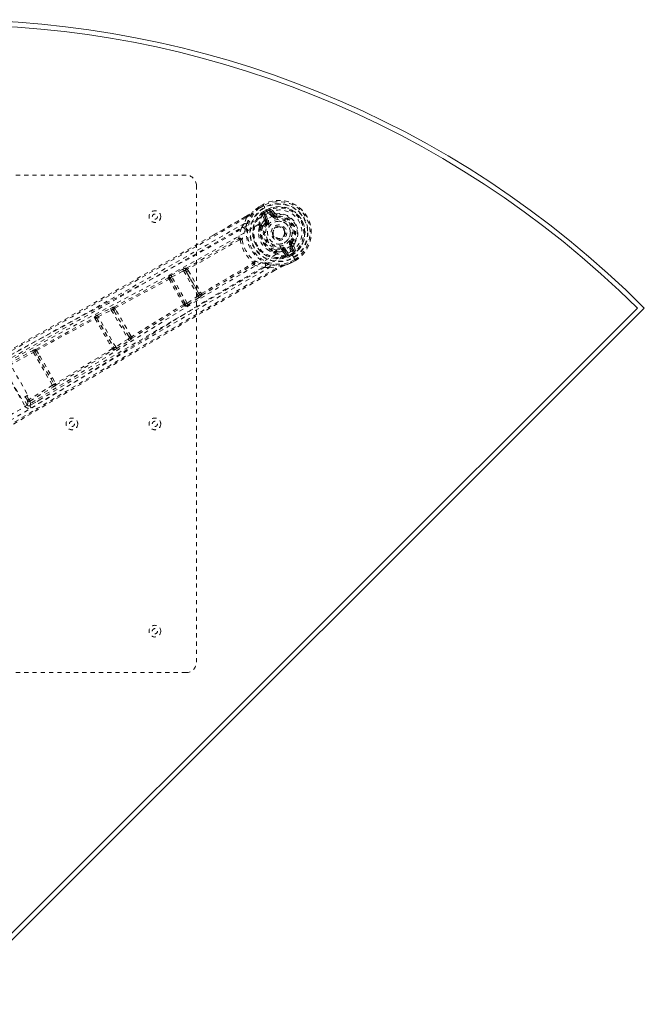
# Model space of a CAD drawing. Header units: inches. Extents: x 4.6 to 38.2, y -0.1 to 30.4.
# Tile 4 of 4: x 23.2 to 38.2, y 6.6 to 30.4. Entities that reach past the tile are written whole.
import ezdxf

# ---------------------------------------------------------------- set-up
doc = ezdxf.new("R2010")
doc.units = ezdxf.units.IN
doc.header["$MEASUREMENT"] = 0
doc.linetypes.add('SLD-Dashed', pattern=[0.075, 0.05, -0.025])
doc.linetypes.add('SLD-Solid', pattern=[0])

msp = doc.modelspace()

# ---------------------------------------------------------------- linework, layer by layer
at = {"color": 7, "linetype": 'SLD-Dashed', "lineweight": 0}
for p, q in [((15.666, 26.629), (27.166, 26.629)), ((27.416, 26.379), (27.416, 14.879)), ((29.023, 25.921), (28.923, 25.863)), ((29.025, 25.92), (28.923, 25.861)), ((29.036, 25.894), (28.937, 25.837)), ((29.025, 25.917), (29.023, 25.921)), ((29.051, 25.871), (29.025, 25.917)), ((28.923, 25.863), (28.919, 25.86)), ((29.011, 25.674), (29.015, 25.689)), ((29.011, 25.674), (29.05, 25.565)), ((29.017, 25.695), (29.015, 25.689)), ((29.015, 25.689), (29.015, 25.689)), ((29.015, 25.689), (29.015, 25.689)), ((29.035, 25.753), (29.096, 25.788)), ((29.035, 25.753), (29.051, 25.728)), ((29.035, 25.753), (29.035, 25.753)), ((29.051, 25.727), (29.037, 25.713)), ((29.037, 25.713), (29.046, 25.719)), ((29.046, 25.719), (29.114, 25.758)), ((29.09, 25.554), (29.046, 25.679)), ((29.046, 25.679), (29.112, 25.566)), ((29.063, 25.851), (29.051, 25.871)), ((29.111, 25.763), (29.051, 25.728)), ((29.142, 25.714), (29.063, 25.851)), ((29.072, 25.694), (29.137, 25.581)), ((29.114, 25.758), (29.111, 25.763)), ((29.243, 25.643), (29.185, 25.743)), ((29.211, 25.758), (29.287, 25.668)), ((29.269, 25.657), (29.211, 25.758)), ((29.307, 25.711), (29.227, 25.803)), ((29.287, 25.668), (29.269, 25.657)), ((29.354, 25.638), (29.347, 25.696)), ((28.611, 25.634), (27.809, 25.174)), ((27.81, 25.17), (28.611, 25.632)), ((28.624, 25.607), (28.572, 25.466)), ((28.955, 25.406), (28.971, 25.416)), ((29.105, 25.468), (29.082, 25.486)), ((29.09, 25.554), (29.112, 25.566)), ((29.231, 25.63), (29.233, 25.631)), ((29.354, 25.638), (29.357, 25.614)), ((28.925, 25.367), (28.934, 25.385)), ((28.988, 25.398), (28.972, 25.389)), ((28.452, 25.069), (28.452, 25.069)), ((29.483, 25.105), (29.469, 25.098)), ((29.49, 25.109), (29.483, 25.105)), ((29.704, 25.013), (29.723, 24.999)), ((29.723, 24.999), (29.719, 24.992)), ((29.295, 24.761), (29.274, 24.762)), ((29.317, 24.792), (29.333, 24.801)), ((29.324, 24.769), (29.34, 24.778)), ((29.456, 24.838), (29.452, 24.868)), ((29.508, 24.771), (29.583, 24.683)), ((29.519, 24.811), (29.54, 24.824)), ((29.605, 24.711), (29.519, 24.811)), ((29.54, 24.824), (29.605, 24.711)), ((29.566, 24.839), (29.631, 24.726)), ((29.639, 24.691), (29.707, 24.73)), ((29.65, 24.691), (29.71, 24.725)), ((29.657, 24.897), (29.655, 24.896)), ((29.73, 24.799), (29.672, 24.9)), ((29.762, 24.639), (29.683, 24.777)), ((29.716, 24.925), (29.698, 24.915)), ((29.756, 24.814), (29.698, 24.915)), ((29.707, 24.73), (29.71, 24.725)), ((29.716, 24.925), (29.756, 24.814)), ((29.803, 24.806), (29.764, 24.921)), ((28.78, 24.502), (28.78, 24.502)), ((29.583, 24.683), (29.583, 24.683)), ((29.583, 24.683), (29.583, 24.683)), ((29.598, 24.679), (29.583, 24.683)), ((29.598, 24.679), (29.604, 24.678)), ((29.63, 24.686), (29.639, 24.691)), ((29.649, 24.691), (29.63, 24.686)), ((29.65, 24.691), (29.663, 24.664)), ((29.725, 24.7), (29.663, 24.664)), ((29.663, 24.664), (29.663, 24.664)), ((29.687, 24.538), (29.786, 24.595)), ((29.698, 24.51), (29.702, 24.512)), ((29.702, 24.513), (29.803, 24.572)), ((29.803, 24.57), (29.702, 24.512)), ((29.725, 24.7), (29.725, 24.7)), ((29.774, 24.62), (29.762, 24.639)), ((29.801, 24.574), (29.774, 24.62)), ((29.803, 24.57), (29.801, 24.574)), ((26.806, 24.214), (27.089, 24.358)), ((26.826, 24.174), (27.109, 24.319)), ((27.109, 24.319), (27.459, 23.714)), ((27.157, 24.325), (27.177, 24.291)), ((27.469, 23.786), (27.177, 24.291)), ((27.22, 24.325), (27.199, 24.359)), ((29.184, 24.407), (29.332, 24.381)), ((29.3, 24.331), (29.347, 24.357)), ((29.348, 24.357), (29.302, 24.33)), ((26.736, 24.147), (26.733, 24.161)), ((26.795, 24.129), (26.792, 24.144)), ((26.792, 24.144), (27.149, 23.526)), ((27.192, 23.541), (26.826, 24.174)), ((27.469, 23.786), (27.488, 23.752)), ((27.538, 23.771), (27.519, 23.806)), ((27.149, 23.526), (27.137, 23.536)), ((27.459, 23.714), (27.192, 23.541)), ((27.216, 23.503), (27.483, 23.676)), ((25.031, 23.253), (25.345, 23.414)), ((25.052, 23.213), (25.365, 23.375)), ((25.365, 23.375), (25.769, 22.676)), ((25.428, 23.357), (25.412, 23.384)), ((25.784, 22.738), (25.428, 23.357)), ((25.468, 23.39), (25.451, 23.418)), ((27.123, 23.477), (27.134, 23.466)), ((24.956, 23.202), (24.958, 23.194)), ((25.017, 23.176), (25.016, 23.185)), ((25.016, 23.185), (25.43, 22.468)), ((25.472, 22.485), (25.052, 23.213)), ((25.769, 22.676), (25.472, 22.485)), ((25.496, 22.447), (25.793, 22.638)), ((25.784, 22.738), (25.8, 22.711)), ((25.849, 22.728), (25.834, 22.756)), ((22.887, 22.077), (23.467, 22.394)), ((22.908, 22.037), (23.489, 22.354)), ((23.489, 22.354), (23.947, 21.56)), ((23.528, 22.368), (23.606, 22.237)), ((23.561, 22.4), (23.645, 22.267)), ((25.408, 22.413), (25.415, 22.408)), ((25.43, 22.468), (25.423, 22.473)), ((23.606, 22.237), (23.904, 21.721)), ((22.721, 22.037), (23.289, 21.054)), ((23.201, 21.232), (22.826, 21.882)), ((22.982, 21.972), (23.357, 21.322)), ((23.904, 21.721), (23.979, 21.588)), ((23.95, 21.739), (24.022, 21.6)), ((23.947, 21.56), (23.382, 21.216)), ((23.406, 21.178), (23.971, 21.522)), ((23.357, 21.322), (23.201, 21.232)), ((23.341, 21.084), (23.242, 21.255)), ((23.292, 21.284), (23.344, 21.194)), ((23.33, 21.306), (23.382, 21.216)), ((23.405, 21.07), (23.652, 21.216)), ((23.395, 21.065), (23.403, 21.068)), ((27.166, 14.629), (15.666, 14.629))]:
    msp.add_line(p, q, dxfattribs=at)
at = {"color": 7, "linetype": 'SLD-Solid', "lineweight": 15}
for p, q in [((21.416, 6.796), (38.043, 23.422)), ((38.043, 23.422), (21.416, 6.796)), ((38.21, 23.422), (21.416, 6.629))]:
    msp.add_line(p, q, dxfattribs=at)
at = {"color": 7, "linetype": 'SLD-Dashed', "lineweight": 0, "flags": 128}
for points in [[(29.023, 25.921), (29.023, 25.921), (29.023, 25.92), (29.024, 25.918), (29.026, 25.914), (29.028, 25.91), (29.03, 25.905), (29.033, 25.9), (29.036, 25.894)], [(21.897, 21.701), (22.808, 22.217), (23.722, 22.723), (24.64, 23.219), (25.556, 23.707), (26.469, 24.195), (27.373, 24.688), (28.265, 25.193), (29.142, 25.714)], [(28.627, 25.449), (28.684, 25.598), (28.778, 25.744)], [(28.919, 25.86), (28.847, 25.805), (28.778, 25.744)], [(28.787, 25.751), (28.782, 25.748), (28.778, 25.744)], [(28.923, 25.863), (28.845, 25.803), (28.787, 25.751)], [(28.919, 25.86), (28.92, 25.86), (28.921, 25.858), (28.923, 25.856), (28.925, 25.853), (28.928, 25.849), (28.931, 25.845), (28.934, 25.841), (28.937, 25.837)], [(28.937, 25.837), (28.934, 25.842), (28.931, 25.848), (28.928, 25.852), (28.926, 25.857), (28.924, 25.86), (28.923, 25.862), (28.922, 25.863), (28.923, 25.863)], [(29.046, 25.719), (29.061, 25.708), (29.072, 25.694)], [(29.072, 25.694), (29.067, 25.691), (29.063, 25.688), (29.058, 25.686), (29.054, 25.684), (29.051, 25.682), (29.049, 25.68), (29.047, 25.679), (29.046, 25.679)], [(29.051, 25.727), (29.051, 25.728), (29.051, 25.728)], [(29.185, 25.743), (29.177, 25.766), (29.179, 25.789)], [(29.211, 25.758), (29.21, 25.758), (29.209, 25.757), (29.206, 25.756), (29.203, 25.754), (29.199, 25.752), (29.195, 25.749), (29.19, 25.746), (29.185, 25.743)], [(29.233, 25.631), (29.303, 25.664), (29.379, 25.681), (29.458, 25.681), (29.536, 25.665), (29.611, 25.633), (29.679, 25.587), (29.738, 25.529), (29.786, 25.461), (29.821, 25.385), (29.842, 25.305), (29.848, 25.223), (29.838, 25.143), (29.813, 25.066), (29.773, 24.998), (29.72, 24.941), (29.657, 24.897)], [(29.243, 25.643), (29.248, 25.645), (29.253, 25.648), (29.257, 25.651), (29.261, 25.653), (29.264, 25.655), (29.267, 25.656), (29.268, 25.657), (29.269, 25.657)], [(29.287, 25.668), (29.318, 25.643), (29.336, 25.638)], [(28.624, 25.607), (27.354, 24.876), (26.075, 24.147), (24.814, 23.436), (24.621, 23.328), (24.421, 23.215), (24.244, 23.116), (24.07, 23.019), (23.883, 22.913), (23.752, 22.84), (23.615, 22.763), (23.478, 22.687), (23.376, 22.629), (23.254, 22.561), (23.112, 22.482), (22.822, 22.319), (22.644, 22.219), (22.422, 22.095), (22.194, 21.967), (21.977, 21.846), (21.771, 21.73)], [(22, 21.634), (22.909, 22.149), (23.823, 22.652), (24.739, 23.144), (25.655, 23.629), (26.566, 24.113), (27.468, 24.604), (28.357, 25.108), (29.231, 25.629)], [(28.572, 25.466), (28.121, 25.206), (27.659, 24.941), (27.185, 24.671), (26.738, 24.416), (26.277, 24.155), (25.796, 23.884), (25.37, 23.644), (25.145, 23.518), (24.908, 23.384), (24.656, 23.243), (24.391, 23.094), (24.15, 22.96), (23.94, 22.842), (23.773, 22.749), (23.586, 22.644), (23.376, 22.526), (23.179, 22.416), (23.011, 22.322), (22.872, 22.244), (22.76, 22.181)], [(28.611, 25.634), (28.61, 25.634), (28.61, 25.633), (28.611, 25.63), (28.613, 25.627), (28.615, 25.623), (28.618, 25.617), (28.621, 25.612), (28.624, 25.607)], [(28.971, 25.416), (29, 25.47), (29.044, 25.53)], [(29.082, 25.486), (29.041, 25.43), (29.013, 25.38)], [(29.044, 25.53), (29.052, 25.55), (29.05, 25.565)], [(29.129, 25.45), (29.125, 25.453), (29.12, 25.457), (29.116, 25.46), (29.113, 25.463), (29.11, 25.465), (29.107, 25.467), (29.106, 25.468), (29.105, 25.468)], [(29.137, 25.581), (29.133, 25.579), (29.128, 25.576), (29.123, 25.573), (29.119, 25.571), (29.116, 25.569), (29.114, 25.568), (29.112, 25.567), (29.112, 25.566)], [(29.336, 25.638), (29.345, 25.637), (29.354, 25.638)], [(29.361, 25.584), (29.36, 25.59), (29.36, 25.595), (29.359, 25.6), (29.359, 25.605), (29.358, 25.608), (29.358, 25.611), (29.358, 25.613), (29.357, 25.614)], [(28.504, 25.358), (28.46, 25.233), (28.434, 25.102)], [(28.598, 25.323), (28.595, 25.31), (28.593, 25.302)], [(28.925, 25.367), (28.912, 25.273), (28.915, 25.209)], [(27.809, 25.174), (26.335, 24.329), (24.048, 23.04), (21.815, 21.789)], [(27.176, 24.387), (27.805, 24.738), (28.428, 25.096)], [(28.452, 25.069), (27.829, 24.71), (27.199, 24.359)], [(28.467, 25.066), (28.472, 25.075), (28.474, 25.084), (28.473, 25.092), (28.469, 25.099), (28.462, 25.104), (28.454, 25.106), (28.444, 25.106), (28.434, 25.102)], [(29.68, 25.031), (29.685, 25.028), (29.689, 25.025), (29.693, 25.021), (29.697, 25.019), (29.7, 25.016), (29.702, 25.015), (29.704, 25.014), (29.704, 25.013)], [(22.579, 20.631), (23.479, 21.161), (24.372, 21.701), (25.256, 22.249), (26.134, 22.799), (27.009, 23.346), (27.886, 23.882), (28.767, 24.4), (29.654, 24.896)], [(22.585, 20.509), (23.488, 21.039), (24.383, 21.578), (25.271, 22.125), (26.153, 22.674), (27.031, 23.221), (27.91, 23.758), (28.793, 24.277), (29.683, 24.777)], [(29.133, 24.832), (29.187, 24.798), (29.274, 24.762)], [(29.329, 24.832), (29.387, 24.831), (29.456, 24.838)], [(29.34, 24.778), (29.401, 24.776), (29.475, 24.784)], [(29.448, 24.897), (29.449, 24.892), (29.45, 24.886), (29.45, 24.881), (29.451, 24.877), (29.451, 24.873), (29.452, 24.87), (29.452, 24.868), (29.452, 24.868)], [(29.475, 24.784), (29.496, 24.781), (29.508, 24.771)], [(29.566, 24.839), (29.561, 24.836), (29.556, 24.833), (29.552, 24.831), (29.548, 24.828), (29.545, 24.827), (29.542, 24.825), (29.541, 24.824), (29.54, 24.824)], [(29.605, 24.711), (29.606, 24.712), (29.608, 24.713), (29.61, 24.714), (29.613, 24.716), (29.617, 24.718), (29.622, 24.721), (29.626, 24.723), (29.631, 24.726)], [(29.631, 24.726), (29.638, 24.709), (29.639, 24.691)], [(29.672, 24.9), (29.677, 24.903), (29.682, 24.906), (29.686, 24.908), (29.69, 24.91), (29.693, 24.912), (29.696, 24.914), (29.697, 24.915), (29.698, 24.915)], [(29.71, 24.725), (29.712, 24.722), (29.715, 24.717), (29.72, 24.709), (29.725, 24.7)], [(29.73, 24.799), (29.735, 24.802), (29.74, 24.805), (29.744, 24.807), (29.748, 24.809), (29.751, 24.811), (29.754, 24.813), (29.756, 24.814), (29.756, 24.814)], [(29.767, 24.771), (29.746, 24.781), (29.73, 24.799)], [(27.538, 23.771), (28.158, 24.141), (28.78, 24.502)], [(27.551, 23.737), (28.17, 24.107), (28.791, 24.467)], [(28.799, 24.469), (28.807, 24.476), (28.813, 24.484), (28.815, 24.493), (28.814, 24.501), (28.81, 24.508), (28.803, 24.513), (28.795, 24.516), (28.784, 24.516)], [(28.799, 24.469), (28.926, 24.426), (29.056, 24.402)], [(29.052, 24.507), (29.06, 24.505), (29.072, 24.501)], [(29.196, 24.463), (29.354, 24.438), (29.527, 24.446)], [(29.527, 24.446), (29.605, 24.472), (29.698, 24.51)], [(29.702, 24.512), (29.612, 24.475), (29.537, 24.45)], [(29.65, 24.691), (29.65, 24.691), (29.649, 24.691)], [(29.702, 24.512), (29.702, 24.512), (29.702, 24.513), (29.701, 24.515), (29.699, 24.518), (29.696, 24.522), (29.694, 24.527), (29.691, 24.532), (29.687, 24.538)], [(29.698, 24.51), (29.698, 24.511), (29.697, 24.513), (29.696, 24.516), (29.695, 24.519), (29.693, 24.523), (29.691, 24.528), (29.689, 24.533), (29.687, 24.538)], [(29.786, 24.595), (29.79, 24.59), (29.793, 24.584), (29.796, 24.58), (29.799, 24.576), (29.801, 24.573), (29.802, 24.571), (29.803, 24.57), (29.803, 24.57)], [(29.332, 24.381), (28.065, 23.648), (26.793, 22.904), (25.547, 22.167), (25.334, 22.041), (25.112, 21.909), (24.927, 21.8), (24.73, 21.683), (24.515, 21.555), (24.282, 21.416), (24.094, 21.305), (23.869, 21.17), (23.59, 21.005), (23.409, 20.897), (23.187, 20.765), (22.962, 20.631), (22.749, 20.505), (22.548, 20.385)], [(29.302, 24.33), (27.08, 23.038), (24.821, 21.701), (22.563, 20.36)], [(23.433, 21.016), (23.55, 21.086), (23.698, 21.174), (23.877, 21.281), (24.088, 21.406), (24.302, 21.533), (24.491, 21.645), (24.623, 21.724), (24.741, 21.795), (24.846, 21.857), (24.979, 21.936), (25.119, 22.019), (25.254, 22.099), (25.953, 22.514), (26.657, 22.931), (27.496, 23.424), (28.35, 23.924), (29.184, 24.407)], [(27.089, 24.358), (27.091, 24.354), (27.096, 24.345), (27.102, 24.332), (27.109, 24.319)], [(27.157, 24.325), (27.156, 24.326), (27.154, 24.327), (27.15, 24.328), (27.139, 24.328), (27.125, 24.325), (27.109, 24.319)], [(27.177, 24.291), (27.324, 24.039), (27.469, 23.786)], [(27.22, 24.325), (27.37, 24.066), (27.519, 23.806)], [(29.332, 24.381), (29.334, 24.376), (29.338, 24.371), (29.341, 24.366), (29.343, 24.362), (29.346, 24.359), (29.347, 24.357), (29.348, 24.356), (29.348, 24.357)], [(29.527, 24.446), (29.532, 24.448), (29.537, 24.45)], [(25.43, 23.446), (26.085, 23.796), (26.736, 24.147)], [(25.451, 23.418), (26.107, 23.768), (26.759, 24.118)], [(26.792, 24.144), (26.793, 24.15), (26.799, 24.158), (26.805, 24.162), (26.811, 24.167), (26.818, 24.171), (26.826, 24.174)], [(26.806, 24.214), (26.808, 24.209), (26.813, 24.2), (26.819, 24.188), (26.826, 24.174)], [(27.192, 23.541), (27.185, 23.536), (27.178, 23.532), (27.171, 23.528), (27.164, 23.526), (27.154, 23.524), (27.149, 23.526)], [(27.192, 23.541), (27.2, 23.528), (27.208, 23.516), (27.213, 23.508), (27.216, 23.503)], [(27.459, 23.714), (27.467, 23.701), (27.474, 23.689), (27.48, 23.681), (27.483, 23.676)], [(25.345, 23.414), (25.374, 23.428), (25.376, 23.429)], [(25.345, 23.414), (25.347, 23.41), (25.352, 23.401), (25.358, 23.388), (25.365, 23.375)], [(27.11, 23.51), (26.48, 23.121), (25.849, 22.728)], [(25.863, 22.696), (26.493, 23.088), (27.123, 23.477)], [(23.543, 22.427), (24.25, 22.813), (24.958, 23.194)], [(23.561, 22.399), (24.269, 22.785), (24.978, 23.166)], [(25.031, 23.253), (25.033, 23.249), (25.038, 23.239), (25.044, 23.227), (25.052, 23.213)], [(25.769, 22.676), (25.777, 22.663), (25.785, 22.651), (25.791, 22.642), (25.793, 22.638)], [(25.793, 22.638), (25.82, 22.656), (25.822, 22.658)], [(23.467, 22.394), (23.47, 22.39), (23.474, 22.381), (23.481, 22.368), (23.489, 22.354)], [(25.394, 22.444), (24.71, 22.021), (24.022, 21.601)], [(24.037, 21.571), (24.725, 21.99), (25.408, 22.413)], [(25.472, 22.485), (25.48, 22.472), (25.488, 22.46), (25.494, 22.451), (25.496, 22.447)], [(23.606, 22.237), (23.755, 21.979), (23.904, 21.721)], [(23.645, 22.267), (23.797, 22.003), (23.95, 21.739)], [(23.947, 21.56), (23.955, 21.547), (23.963, 21.535), (23.968, 21.526), (23.971, 21.522)], [(23.344, 21.194), (23.354, 21.12), (23.341, 21.084)], [(23.344, 21.194), (23.344, 21.194), (23.347, 21.196), (23.351, 21.198), (23.355, 21.201), (23.361, 21.204), (23.368, 21.208), (23.375, 21.212), (23.382, 21.216)], [(23.382, 21.216), (23.391, 21.203), (23.398, 21.191), (23.403, 21.182), (23.406, 21.178)], [(23.403, 21.068), (23.416, 21.104), (23.406, 21.178)], [(23.289, 21.054), (23.308, 21.065), (23.325, 21.075), (23.336, 21.082), (23.341, 21.084)]]:
    msp.add_lwpolyline(points, dxfattribs=at)
at = {"color": 7, "linetype": 'SLD-Dashed', "lineweight": 0}
for centre, radius in [((29.405, 25.241), 0.7), ((29.405, 25.241), 0.69), ((26.416, 25.629), 0.141), ((26.416, 25.629), 0.0625), ((29.405, 25.241), 0.623), ((29.405, 25.241), 0.32), ((29.405, 25.241), 0.275), ((29.405, 25.241), 0.188), ((29.405, 25.241), 0.156), ((29.405, 25.241), 0.142), ((29.405, 25.241), 0.14), ((29.405, 25.241), 0.138), ((24.416, 20.629), 0.141), ((24.416, 20.629), 0.0625), ((26.416, 20.629), 0.141), ((26.416, 20.629), 0.0625), ((26.416, 15.629), 0.141), ((26.416, 15.629), 0.0625)]:
    msp.add_circle(centre, radius, dxfattribs=at)
at = {"color": 7, "linetype": 'SLD-Solid', "lineweight": 15}
for radius, start, end in [(23.75, 45, 135), (23.632, 45.2864, 134.7136), (23.632, 45.2864, 134.7136)]:
    msp.add_arc((21.416, 6.629), radius, start, end, dxfattribs=at)
at = {"color": 7, "linetype": 'SLD-Dashed', "lineweight": 0}
for centre, radius, start, end in [((27.166, 26.379), 0.25, 0, 90), ((29.405, 25.241), 0.78, 300, 119.3038), ((29.405, 25.241), 0.78, 300.7166, 119.2834), ((29.405, 25.241), 0.75, 300.5685, 119.4315), ((28.043, 26.676), 1.187, 298.5715, 308.7903), ((29.405, 25.241), 0.787, 128.0937, 291.9063), ((26.333, 28.343), 3.569, 309.9434, 313.252), ((29.405, 25.241), 0.758, 128.0937, 291.9063), ((29.405, 25.241), 0.632, 125.8273, 294.1727), ((29.405, 25.241), 0.602, 126.0327, 293.9673), ((28.937, 25.837), 0.03, 120.0028, 125.051), ((29.423, 25.402), 0.499, 144.8894, 183.9926), ((29.393, 25.456), 0.441, 150.2265, 186.4272), ((29.086, 25.642), 0.0864, 124.5693, 142.6903), ((29.02, 25.664), 0.0306, 29.0723, 94.5733), ((29.405, 25.241), 0.629, 300.6527, 119.3473), ((30.025, 26.293), 1.056, 208.5435, 210.1511), ((29.405, 25.241), 0.599, 300.6527, 119.3473), ((29.405, 25.241), 0.593, 112.3909, 119.3289), ((29.418, 25.248), 0.541, 299.3502, 120.6499), ((29.04, 25.517), 0.221, 30.3099, 62.5185), ((29.257, 25.599), 0.206, 98.3428, 112.3397), ((29.236, 25.774), 0.0299, 107.8925, 211.9521), ((29.346, 25.702), 0.089, 210, 277.226), ((29.313, 25.682), 0.0301, 102.35, 208.5757), ((29.341, 25.741), 0.0453, 221.2463, 277.5786), ((29.405, 25.241), 0.459, 322.774, 97.226), ((24.008, 28.282), 5.363, 326.9687, 328.3323), ((28.463, 25.018), 0.461, 69.1746, 76.3343), ((30.769, 24.895), 2.213, 165.5083, 168.8676), ((28.984, 25.388), 0.0305, 344.5498, 114.2833), ((28.947, 25.377), 0.0459, 28.3077, 58.8628), ((29.405, 25.241), 0.376, 142.774, 277.226), ((29.055, 25.501), 0.031, 331.5715, 109.9017), ((29.064, 25.539), 0.0299, 31.1002, 118.7754), ((29.405, 25.241), 0.346, 142.7739, 277.226), ((29.031, 25.527), 0.0649, 321.3167, 25.0795), ((29.034, 25.522), 0.089, 322.774, 30), ((29.034, 25.522), 0.119, 322.7741, 29.9998), ((29.405, 25.241), 0.275, 90, 270), ((29.346, 25.702), 0.119, 210.0002, 277.2258), ((29.405, 25.241), 0.4, 322.774, 97.226), ((29.405, 25.241), 0.376, 322.774, 97.226), ((29.405, 25.241), 0.346, 322.774, 97.226), ((29.405, 25.241), 0.275, 269.9999, 90.0001), ((-220.121, 458.626), 499.535, 299.09607, 299.84881), ((28.532, 25.304), 0.0608, 358.0021, 117.4273), ((29.402, 24.925), 0.893, 154.9889, 171.1478), ((29.388, 25.231), 0.473, 182.6138, 237.3863), ((28.942, 25.331), 0.0396, 67.1189, 114.8289), ((28.974, 25.366), 0.0449, 115.0865, 153.9416), ((29.439, 25.261), 0.494, 167.4886, 252.5115), ((28.932, 25.367), 0.046, 28.2963, 58.8048), ((28.99, 25.361), 0.033, 121.8817, 168.3809), ((29.415, 25.247), 0.453, 160.451, 259.5489), ((29.399, 25.237), 0.411, 159.7063, 260.2937), ((28.982, 25.364), 0.0348, 27.2696, 80.6007), ((29.405, 25.241), 0.157, 185.2931, 230.0155), ((28.422, 25.108), 0.0133, 296.7961, 333.9435), ((28.389, 25.037), 0.0709, 27.2844, 57.2797), ((28.46, 25.048), 0.0608, 13.7753, 115.9551), ((28.458, 25.057), 0.0128, 42.3369, 113.3718), ((28.488, 24.995), 0.0738, 64.9794, 106.7586), ((29.416, 25.247), 0.966, 190.8187, 229.1819), ((29.351, 25.21), 0.844, 190.0603, 229.9396), ((29.775, 24.959), 0.119, 142.7739, 210), ((29.775, 24.959), 0.089, 142.774, 210), ((29.78, 24.956), 0.0715, 149.6355, 205.2033), ((28.853, 23.805), 1.477, 51.6237, 53.9251), ((29.807, 24.935), 0.0454, 142.4853, 198.69), ((29.251, 24.795), 0.0396, 305.1735, 352.8787), ((29.551, 25.169), 0.492, 235.7074, 275.4805), ((29.301, 24.821), 0.033, 251.6196, 298.1174), ((29.298, 24.805), 0.0448, 266.2201, 304.9363), ((29.278, 24.768), 0.046, 1.1935, 31.7058), ((29.585, 25.124), 0.441, 233.5934, 269.7439), ((29.322, 24.802), 0.0305, 305.7193, 75.4471), ((29.3, 24.813), 0.0347, 339.3964, 32.7327), ((29.294, 24.777), 0.0459, 1.1348, 31.6945), ((29.463, 24.779), 0.119, 30.0002, 97.2258), ((29.463, 24.779), 0.089, 30, 97.226), ((29.466, 24.774), 0.0649, 34.9215, 98.6814), ((29.455, 24.807), 0.031, 310.1782, 88.3494), ((29.493, 24.797), 0.0299, 301.1716, 28.9521), ((29.579, 24.696), 0.0306, 325.4261, 30.9282), ((29.45, 24.785), 0.233, 358.0379, 28.5934), ((29.405, 25.241), 0.593, 300.6711, 307.6091), ((29.741, 24.941), 0.0301, 211.4244, 317.6503), ((29.783, 24.828), 0.0299, 208.0467, 312.1088), ((29.641, 24.934), 0.206, 307.661, 321.6564), ((28.772, 24.512), 0.0128, 306.633, 17.6718), ((28.72, 24.464), 0.0708, 2.714, 32.7176), ((28.734, 24.57), 0.0738, 313.2398, 355.022), ((28.798, 24.456), 0.0133, 86.0883, 123.2959), ((28.765, 24.519), 0.0608, 304.0452, 46.2248), ((29.13, 25.396), 0.893, 248.8527, 265.0106), ((29.023, 24.453), 0.0608, 302.5703, 62.0034), ((29.788, 26.596), 2.213, 251.1329, 254.4915), ((28.741, 24.537), 0.461, 343.6627, 350.8253), ((29.585, 24.792), 0.116, 279.6252, 293.115), ((279.968, -407.554), 499.543, 120.1512, 120.90393), ((27.187, 24.206), 0.181, 93.5354, 122.7754), ((27.197, 24.347), 0.0457, 118.2712, 208.1464), ((27.241, 24.264), 0.104, 113.8604, 144.0317), ((27.133, 24.327), 0.0735, 25.5124, 54.1473), ((27.258, 24.232), 0.101, 112.2339, 143.474), ((29.34, 19.043), 5.366, 91.6679, 93.0307), ((30.555, 21.03), 3.567, 106.7473, 110.057), ((29.967, 23.343), 1.188, 111.2128, 121.4266), ((26.861, 24.06), 0.163, 109.7773, 141.8748), ((26.753, 24.121), 0.0451, 30.861, 116.7719), ((26.756, 24.106), 0.0451, 30.8966, 116.6067), ((26.691, 24.087), 0.0749, 25.0988, 52.9438), ((26.792, 24.072), 0.0574, 87.5035, 125.9266), ((59.294, 42.497), 37.367, 209.4616, 210.5382), ((55.19, 40.128), 32.592, 209.398, 210.602), ((27.432, 23.764), 0.0575, 297.8253, 347.5865), ((27.457, 23.886), 0.101, 276.528, 307.7646), ((27.477, 23.855), 0.104, 275.9677, 306.1395), ((27.527, 23.776), 0.0457, 211.8527, 301.7296), ((27.478, 23.73), 0.073, 5.748, 34.5959), ((27.086, 23.563), 0.0578, 294.2279, 332.3432), ((27.098, 23.514), 0.0451, 303.3936, 29.1027), ((27.109, 23.504), 0.0451, 303.2282, 29.1383), ((27.4, 23.837), 0.181, 297.2196, 326.4656), ((25.401, 23.317), 0.068, 81.1078, 121.6303), ((25.443, 23.31), 0.136, 95.3326, 119.2504), ((25.448, 23.405), 0.0424, 160.4468, 210.4169), ((25.451, 23.406), 0.0448, 117.9376, 162.9046), ((25.486, 23.338), 0.0869, 113.4628, 148.3387), ((25.497, 23.314), 0.0814, 111.2462, 148.6899), ((-3.28, 6.37), 33.357, 29.387, 30.6129), ((25.374, 23.382), 0.0843, 24.8705, 48.7985), ((-2.745, 6.679), 32.791, 29.3606, 30.6393), ((27.048, 23.467), 0.075, 7.0755, 34.8897), ((27.111, 23.628), 0.163, 278.1262, 310.2208), ((25.108, 23.059), 0.209, 111.5835, 136.4952), ((24.977, 23.162), 0.0451, 30.5952, 117.0792), ((24.978, 23.153), 0.0451, 30.6201, 117.0123), ((24.896, 23.127), 0.0908, 25.1459, 47.0277), ((25.011, 23.122), 0.0546, 83.5209, 126.9848), ((56.922, 41.128), 36.648, 209.3489, 210.651), ((25.065, 23.158), 0.0563, 104.2665, 151.7584), ((53.639, 39.232), 32.818, 209.2909, 210.7091), ((25.737, 22.735), 0.068, 298.3638, 338.9045), ((25.783, 22.82), 0.0814, 271.3084, 308.7543), ((25.798, 22.798), 0.0867, 271.6251, 306.5726), ((25.839, 22.735), 0.0456, 211.2541, 301.8239), ((25.752, 22.774), 0.136, 300.7168, 324.712), ((25.781, 22.68), 0.0837, 11.12, 35.2114), ((23.668, 22.046), 0.401, 108.1479, 119.922), ((23.542, 22.264), 0.105, 97.528, 120.3673), ((23.568, 22.39), 0.0456, 124.1737, 208.2461), ((23.619, 22.306), 0.111, 121.7831, 145.6612), ((23.437, 22.337), 0.139, 26.8573, 40.6186), ((25.373, 22.495), 0.055, 293.1616, 336.332), ((25.32, 22.392), 0.091, 13.0011, 34.8399), ((25.384, 22.451), 0.0451, 302.9878, 29.3795), ((25.391, 22.445), 0.0451, 302.92, 29.4058), ((25.366, 22.611), 0.209, 283.5083, 308.412), ((25.432, 22.524), 0.0564, 268.242, 315.7327), ((23.679, 22.185), 0.0889, 112.3647, 144.3949), ((23.895, 21.81), 0.0889, 275.6057, 307.6361), ((23.895, 21.652), 0.105, 299.6328, 322.4718), ((23.769, 21.869), 0.401, 300.0754, 311.8393), ((23.97, 21.697), 0.109, 274.2098, 298.346), ((24.017, 21.612), 0.0456, 211.7535, 295.8266), ((23.904, 21.524), 0.141, 19.4666, 33.0574), ((23.382, 21.217), 0.0451, 210.4311, 300.9003), ((23.38, 21.107), 0.105, 210.0049, 300.7373), ((23.378, 21.104), 0.0423, 208.0379, 293.431), ((24.798, 21.846), 1.597, 209.1323, 211.285), ((27.166, 14.879), 0.25, 270, 0)]:
    msp.add_arc(centre, radius, start, end, dxfattribs=at)

doc.saveas('drawing.dxf')
